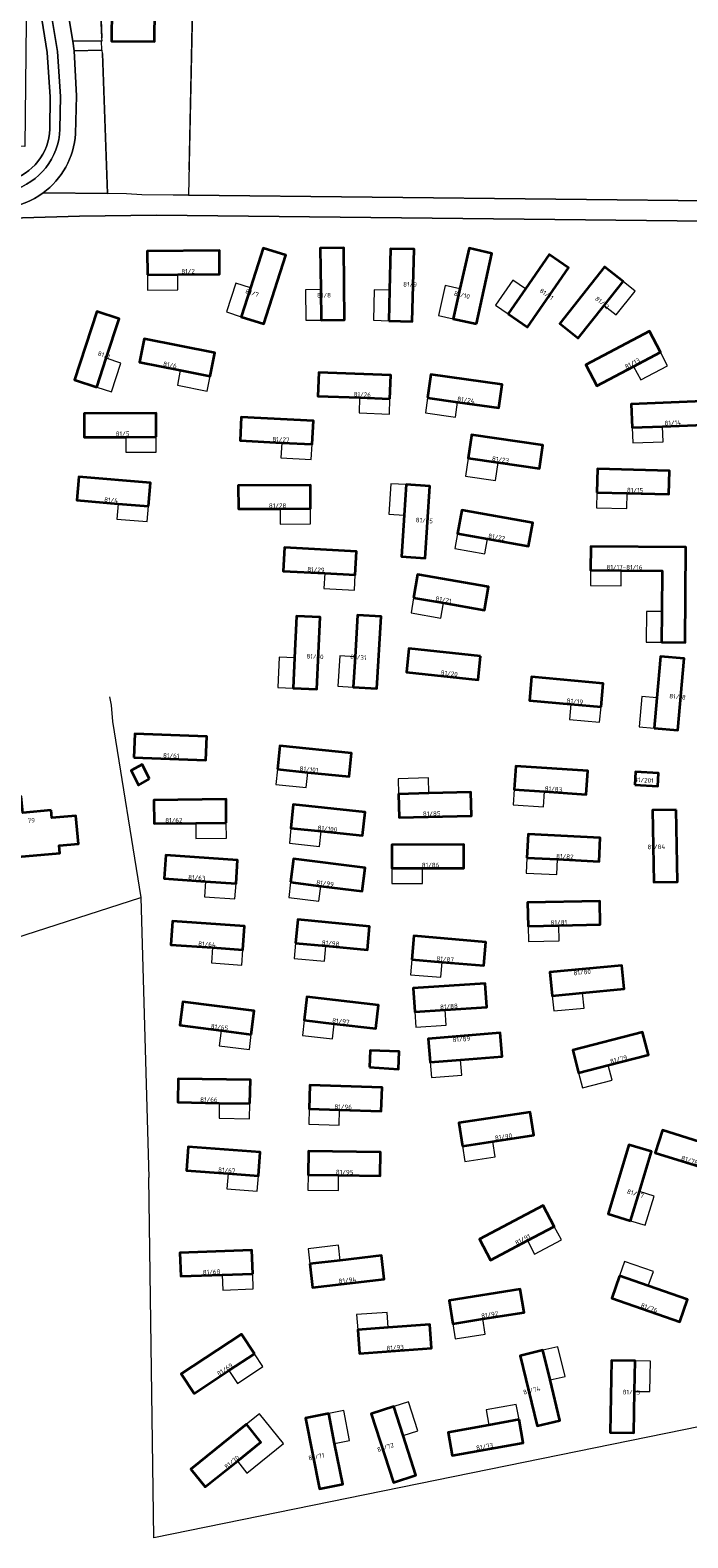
# Model space of a CAD drawing. Extents: x 151587 to 155483, y 462503 to 464608.
# Tile 24 of 236: x 152362 to 152491, y 462929 to 463225. Entities that reach past the tile are written whole.
import ezdxf
from ezdxf.enums import TextEntityAlignment as Align

# ---------------------------------------------------------------- set-up
doc = ezdxf.new("R2010")
doc.units = 0
doc.header["$LTSCALE"] = 0.5
for name, color, linetype, lineweight in [('B-RO-GR-BEPLANTING_CULTUUR_BOSPLANTSOEN-GV', 251, 'CONTINUOUS', 18), ('B-RO-GR-GRAS-GV', 251, 'CONTINUOUS', 13), ('B-RO-IE-TERREINAFSCHEIDING_KUNSTMATIG_HEKWERK-G', 251, 'IE-TERREINAFSCHEIDING-KUNSTMATIG', 18), ('B-RO-OG-BEBOUWING-GV', 6, 'CONTINUOUS', 35), ('B-RO-OG-BEBOUWING-T18', 1, 'CONTINUOUS', 18), ('B-RO-OG-BEBOUWING_LUIFEL-GV', 251, 'CONTINUOUS', 18), ('B-RO-OG-TERREIN_CULTUURSCHEIDING-GV', 251, 'CONTINUOUS', 18), ('B-RO-VH-VERHARDING_ASFALT-GV', 251, 'CONTINUOUS', 18), ('B-RO-VH-VERHARDING_TEGEL-GV', 251, 'CONTINUOUS', 18)]:
    doc.layers.add(name, color=color, linetype=linetype, lineweight=lineweight)
doc.styles.add('NLCS-ISO-M200-T18', font='NLCS-ISO.ttf', dxfattribs={"height": 0.36})
doc.linetypes.add('IE-TERREINAFSCHEIDING-KUNSTMATIG', pattern='A,4,[82,NLCS.SHX,S=0.75,R=90,X=0,Y=0],4,-2', length=10)

msp = doc.modelspace()

# ---------------------------------------------------------------- linework, layer by layer
at = {"layer": 'B-RO-GR-BEPLANTING_CULTUUR_BOSPLANTSOEN-GV'}
msp.add_lwpolyline([(152364.681, 463192.99, -0.1274335), (152357.329, 463190.053)], format="xyb", dxfattribs=at)
at = {"layer": 'B-RO-GR-BEPLANTING_CULTUUR_BOSPLANTSOEN-GV', "flags": 128}
for points in [[(152371.815, 463188.475), (152386.899, 463188.674), (152500.94, 463187.396), (152501.135, 463191.385), (152393.202, 463192.553), (152384.022, 463192.652), (152381.031, 463192.804), (152377.323, 463192.9), (152364.681, 463192.99)], [(152280.29, 463185.773), (152371.815, 463188.475)]]:
    msp.add_lwpolyline(points, dxfattribs=at)
at = {"layer": 'B-RO-GR-GRAS-GV', "flags": 128}
msp.add_lwpolyline([(152501.135, 463191.385), (152502.716, 463263.987), (152481.958, 463265.003), (152394.726, 463265.769), (152393.202, 463192.553)], close=True, dxfattribs=at)
at = {"layer": 'B-RO-IE-TERREINAFSCHEIDING_KUNSTMATIG_HEKWERK-G', "flags": 128}
for points in [[(152377.889, 463270.805), (152374.427, 463270.802), (152376.188, 463223.435)], [(152393.306, 463197.538), (152394.687, 463263.88)], [(152376.303, 463220.343), (152377.323, 463192.9)], [(152501.135, 463191.385), (152384.022, 463192.652), (152381.031, 463192.804), (152377.323, 463192.9)], [(152371.815, 463188.475), (152280.219, 463185.771), (152280.321, 463184.528)], [(152386.899, 463188.674), (152371.815, 463188.475)], [(152500.94, 463187.396), (152386.899, 463188.674)], [(152377.723, 463094.246), (152378.011, 463092.583), (152378.309, 463089.371)], [(152378.309, 463089.371), (152383.836, 463054.868)], [(152300.159, 463028.079), (152328.335, 463036.96), (152383.836, 463054.868)], [(152383.836, 463054.868), (152385.441, 463000)], [(152496.916, 462951.873), (152386.385, 462929.356), (152385.441, 463000)]]:
    msp.add_lwpolyline(points, dxfattribs=at)
at = {"layer": 'B-RO-OG-BEBOUWING-GV', "flags": 128}
for points in [[(152377.879, 463268.549), (152377.06, 463268.547), (152377.123, 463247.558), (152378.395, 463247.544), (152378.192, 463229.261), (152378.12, 463222.761), (152386.51, 463222.668), (152386.582, 463229.168), (152386.786, 463247.677), (152383.072, 463247.735), (152383.048, 463264.223), (152384.357, 463264.224), (152384.344, 463268.533), (152384.344, 463268.569)], [(152385.129, 463176.947), (152391.089, 463177.002), (152399.263, 463177.074), (152399.224, 463181.693), (152385.101, 463181.572)], [(152405.318, 463174.412), (152403.506, 463168.732), (152407.912, 463167.325), (152412.219, 463180.78), (152407.818, 463182.19)], [(152419.079, 463174.04), (152419.152, 463168.067), (152423.769, 463168.116), (152423.634, 463182.252), (152419.001, 463182.2)], [(152432.401, 463167.949), (152437.016, 463167.827), (152437.389, 463181.949), (152432.776, 463182.063), (152432.56, 463173.925)], [(152449.603, 463167.332), (152452.638, 463181.156), (152448.136, 463182.149), (152446.365, 463174.208), (152445.054, 463168.331)], [(152455.791, 463169.312), (152459.587, 463166.666), (152467.655, 463178.317), (152463.846, 463180.942), (152459.196, 463174.21)], [(152474.614, 463170.952), (152478.331, 463175.609), (152474.708, 463178.493), (152465.9, 463167.425), (152469.518, 463164.557)], [(152375.202, 463154.9), (152377.063, 463160.579), (152379.6, 463168.326), (152375.197, 463169.765), (152370.818, 463156.337)], [(152391.574, 463158.254), (152397.459, 463157.1), (152398.354, 463161.634), (152384.486, 463164.381), (152383.6, 463159.844)], [(152480.391, 463158.992), (152485.674, 463161.777), (152483.516, 463165.886), (152471.021, 463159.291), (152473.176, 463155.205)], [(152432.651, 463152.638), (152432.84, 463157.265), (152418.708, 463157.805), (152418.534, 463153.186), (152426.693, 463152.873)], [(152439.99, 463152.841), (152445.89, 463152.007), (152454.003, 463150.891), (152454.638, 463155.472), (152440.635, 463157.422)], [(152486.032, 463147.241), (152494.199, 463147.56), (152494.019, 463152.173), (152479.9, 463151.623), (152480.08, 463147.009)], [(152386.858, 463145.197), (152386.862, 463149.818), (152372.737, 463149.765), (152372.739, 463145.15), (152380.906, 463145.152)], [(152411.452, 463144.032), (152417.396, 463143.726), (152417.638, 463148.337), (152403.522, 463149.062), (152403.286, 463144.448)], [(152453.858, 463140.178), (152461.951, 463139.011), (152462.604, 463143.582), (152448.621, 463145.594), (152448.592, 463145.393), (152447.968, 463141.023)], [(152385.342, 463131.57), (152385.742, 463136.172), (152371.668, 463137.374), (152371.277, 463132.77), (152379.413, 463132.073)], [(152473.182, 463134.293), (152479.139, 463134.123), (152487.307, 463133.921), (152487.428, 463138.545), (152473.307, 463138.911)], [(152411.138, 463131.088), (152417.099, 463131.108), (152417.083, 463135.72), (152402.943, 463135.672), (152402.965, 463131.056)], [(152435.845, 463135.821), (152435.456, 463129.86), (152434.923, 463121.707), (152439.528, 463121.408), (152440.46, 463135.515)], [(152451.773, 463125.205), (152459.804, 463123.782), (152460.617, 463128.327), (152446.711, 463130.814), (152445.899, 463126.27)], [(152419.89, 463118.439), (152425.852, 463118.112), (152426.089, 463122.731), (152411.985, 463123.498), (152411.727, 463118.886)], [(152485.854, 463104.923), (152490.474, 463104.903), (152490.617, 463123.543), (152472, 463123.663), (152471.952, 463119.033), (152477.952, 463118.994), (152485.961, 463118.943), (152485.9, 463110.923)], [(152437.274, 463113.635), (152443.159, 463112.628), (152451.174, 463111.238), (152451.963, 463115.797), (152438.046, 463118.185)], [(152413.946, 463101.883), (152413.675, 463095.912), (152418.291, 463095.706), (152418.947, 463109.825), (152414.317, 463110.048)], [(152425.824, 463102.052), (152425.468, 463096.106), (152430.097, 463095.832), (152430.94, 463109.94), (152426.312, 463110.216)], [(152450.398, 463102.16), (152436.365, 463103.69), (152435.88, 463099.081), (152449.897, 463097.56)], [(152484.415, 463088.063), (152489.053, 463087.655), (152490.26, 463101.74), (152485.662, 463102.148), (152484.953, 463093.999)], [(152474.011, 463092.251), (152474.432, 463096.856), (152460.362, 463098.125), (152459.963, 463093.512), (152468.082, 463092.781)], [(152382.475, 463082.331), (152396.598, 463081.834), (152396.764, 463086.449), (152382.638, 463086.952)], [(152410.614, 463080.01), (152416.534, 463079.406), (152424.662, 463078.593), (152425.124, 463083.192), (152411.074, 463084.603)], [(152385.551, 463078.13), (152384.119, 463080.941), (152381.929, 463079.779), (152383.388, 463076.914)], [(152462.949, 463075.647), (152471.104, 463075.091), (152471.419, 463079.694), (152457.321, 463080.652), (152457.003, 463076.038)], [(152480.602, 463076.967), (152485.097, 463076.699), (152485.255, 463079.257), (152480.747, 463079.532)], [(152440.294, 463075.32), (152434.337, 463075.165), (152434.456, 463070.537), (152448.591, 463070.905), (152448.471, 463075.533)], [(152366.26, 463071.99), (152360.696, 463071.503), (152360.415, 463074.711), (152357.971, 463074.497), (152358.252, 463071.289), (152357.534, 463071.226), (152358.266, 463062.738), (152367.991, 463063.578), (152367.859, 463065.081), (152371.6, 463065.413), (152371.112, 463070.907), (152366.394, 463070.487)], [(152400.579, 463069.504), (152400.537, 463074.137), (152386.396, 463073.987), (152386.442, 463069.373), (152394.616, 463069.449)], [(152419.167, 463067.872), (152427.29, 463067.023), (152427.773, 463071.612), (152413.713, 463073.096), (152413.228, 463068.494)], [(152488.715, 463072.073), (152484.102, 463071.998), (152484.34, 463057.881), (152488.963, 463057.959)], [(152459.49, 463062.665), (152465.487, 463062.37), (152473.603, 463061.972), (152473.83, 463066.59), (152459.717, 463067.282)], [(152396.506, 463058.032), (152402.496, 463057.616), (152402.814, 463062.228), (152388.723, 463063.206), (152388.402, 463058.594)], [(152439.002, 463060.622), (152447.126, 463060.642), (152447.116, 463065.268), (152432.985, 463065.231), (152432.998, 463060.608)], [(152413.168, 463057.864), (152419.092, 463057.133), (152427.203, 463056.133), (152427.767, 463060.715), (152413.737, 463062.464)], [(152465.715, 463049.384), (152473.838, 463049.562), (152473.738, 463054.184), (152459.611, 463053.876), (152459.712, 463049.254)], [(152397.87, 463045.056), (152403.816, 463044.644), (152404.139, 463049.265), (152390.04, 463050.236), (152389.714, 463045.622)], [(152414.15, 463045.95), (152420.094, 463045.386), (152428.229, 463044.614), (152428.662, 463049.207), (152414.588, 463050.557)], [(152436.944, 463042.736), (152442.887, 463042.23), (152451.034, 463041.537), (152451.425, 463046.157), (152437.336, 463047.353)], [(152470.378, 463036.207), (152478.513, 463036.986), (152478.077, 463041.579), (152464.001, 463040.248), (152464.432, 463035.637)], [(152443.477, 463032.863), (152451.641, 463033.385), (152451.323, 463038.016), (152437.219, 463037.084), (152437.523, 463032.483)], [(152405.485, 463028.054), (152406.067, 463032.649), (152392.046, 463034.418), (152391.467, 463029.841), (152399.578, 463028.807)], [(152421.75, 463030.151), (152429.87, 463029.212), (152430.401, 463033.793), (152416.363, 463035.429), (152415.831, 463030.836)], [(152446.496, 463023.068), (152454.64, 463023.731), (152454.245, 463028.349), (152440.161, 463027.177), (152440.548, 463022.583)], [(152475.418, 463021.985), (152483.286, 463024.01), (152482.133, 463028.487), (152468.45, 463024.964), (152469.603, 463020.489)], [(152428.648, 463021.599), (152434.31, 463021.26), (152434.446, 463024.666), (152428.743, 463024.883)], [(152405.221, 463014.488), (152405.306, 463019.113), (152391.175, 463019.367), (152391.089, 463014.741), (152399.214, 463014.596)], [(152422.78, 463013.251), (152430.95, 463012.997), (152431.097, 463017.608), (152416.966, 463018.065), (152416.822, 463013.437)], [(152446.847, 463006.111), (152452.782, 463007.026), (152460.812, 463008.265), (152460.104, 463012.834), (152446.142, 463010.68)], [(152492.415, 463002.392), (152498.123, 463000.613), (152499.501, 463005.034), (152486.009, 463009.242), (152484.628, 463004.82)], [(152400.93, 463000.768), (152406.872, 463000.311), (152407.224, 463004.933), (152393.128, 463005.994), (152392.778, 463001.395)], [(152422.572, 463000.439), (152430.746, 463000.349), (152430.8, 463004.958), (152416.662, 463005.137), (152416.608, 463000.504)], [(152479.794, 462991.528), (152481.513, 462997.234), (152483.873, 463005.065), (152479.449, 463006.399), (152475.367, 462992.863)], [(152459.571, 462987.63), (152464.844, 462990.409), (152462.69, 462994.496), (152450.19, 462987.909), (152452.344, 462983.821)], [(152405.774, 462981.141), (152405.607, 462985.764), (152391.486, 462985.252), (152391.653, 462980.631), (152399.774, 462980.924)], [(152416.975, 462983.042), (152417.506, 462978.447), (152431.537, 462980.073), (152431.008, 462984.672), (152422.904, 462983.731)], [(152477.633, 462980.731), (152476.1, 462976.366), (152489.432, 462971.684), (152490.965, 462976.052), (152483.266, 462978.754)], [(152450.855, 462972.268), (152458.914, 462973.538), (152458.19, 462978.116), (152444.225, 462975.91), (152444.948, 462971.338)], [(152406.126, 462965.436), (152403.585, 462969.302), (152391.778, 462961.539), (152394.317, 462957.675), (152401.108, 462962.138)], [(152432.298, 462970.558), (152426.334, 462970.122), (152426.665, 462965.512), (152440.765, 462966.533), (152440.433, 462971.153)], [(152464.033, 462960.309), (152462.623, 462966.12), (152458.131, 462965.03), (152461.467, 462951.29), (152465.957, 462952.38)], [(152480.564, 462958.077), (152480.685, 462964.055), (152476.062, 462964.145), (152475.779, 462950.023), (152480.398, 462949.929)], [(152420.647, 462953.729), (152416.109, 462952.834), (152418.844, 462938.967), (152423.385, 462939.861), (152421.805, 462947.863)], [(152435.239, 462949.391), (152433.397, 462955.079), (152428.996, 462953.655), (152433.343, 462940.211), (152437.749, 462941.64)], [(152402.761, 462944.405), (152407.38, 462948.127), (152404.55, 462951.64), (152393.627, 462942.839), (152396.459, 462939.327)], [(152457.932, 462952.542), (152452.048, 462951.477), (152444.02, 462950.023), (152444.843, 462945.477), (152458.755, 462947.995)]]:
    msp.add_lwpolyline(points, close=True, dxfattribs=at)
at = {"layer": 'B-RO-OG-BEBOUWING_LUIFEL-GV', "flags": 128}
for points in [[(152385.129, 463176.947), (152385.179, 463173.95), (152391.115, 463174.003), (152391.089, 463177.002)], [(152405.318, 463174.412), (152402.464, 463175.328), (152400.652, 463169.666), (152403.506, 463168.732)], [(152459.196, 463174.21), (152456.731, 463175.913), (152453.334, 463171.024), (152455.791, 463169.312)], [(152478.331, 463175.609), (152474.614, 463170.952), (152476.957, 463169.084), (152480.674, 463173.729)], [(152419.152, 463168.067), (152419.079, 463174.04), (152416.081, 463173.994), (152416.149, 463168.055)], [(152432.401, 463167.949), (152432.56, 463173.925), (152429.569, 463174.002), (152429.422, 463168.028)], [(152445.054, 463168.331), (152446.365, 463174.208), (152443.445, 463174.863), (152442.159, 463168.977)], [(152375.202, 463154.9), (152378.067, 463153.981), (152379.914, 463159.638), (152377.063, 463160.579)], [(152480.391, 463158.992), (152481.795, 463156.341), (152487.052, 463159.111), (152485.674, 463161.777)], [(152397.459, 463157.1), (152391.574, 463158.254), (152391.016, 463155.31), (152396.841, 463154.154)], [(152426.693, 463152.873), (152426.584, 463149.875), (152432.53, 463149.651), (152432.651, 463152.638)], [(152445.89, 463152.007), (152439.99, 463152.841), (152439.608, 463149.872), (152445.484, 463149.037)], [(152480.08, 463147.009), (152480.198, 463143.996), (152486.17, 463144.235), (152486.032, 463147.241)], [(152380.906, 463145.152), (152380.903, 463142.156), (152386.856, 463142.2), (152386.858, 463145.197)], [(152417.396, 463143.726), (152411.452, 463144.032), (152411.299, 463141.041), (152417.239, 463140.732)], [(152447.968, 463141.023), (152447.458, 463137.449), (152453.348, 463136.621), (152453.858, 463140.178)], [(152435.456, 463129.86), (152435.845, 463135.821), (152432.84, 463135.998), (152432.447, 463130.051)], [(152473.182, 463134.293), (152473.125, 463131.285), (152479.057, 463131.126), (152479.139, 463134.123)], [(152379.413, 463132.073), (152379.156, 463129.08), (152385.083, 463128.583), (152385.342, 463131.57)], [(152417.099, 463131.108), (152411.138, 463131.088), (152411.149, 463128.088), (152417.103, 463128.107)], [(152451.773, 463125.205), (152445.899, 463126.27), (152445.381, 463123.309), (152451.237, 463122.255)], [(152419.89, 463118.439), (152419.726, 463115.436), (152425.672, 463115.112), (152425.852, 463118.112)], [(152471.952, 463119.033), (152471.92, 463116.033), (152477.92, 463115.97), (152477.952, 463118.994)], [(152437.274, 463113.635), (152436.772, 463110.676), (152442.648, 463109.655), (152443.159, 463112.628)], [(152485.854, 463104.923), (152485.9, 463110.923), (152482.9, 463110.936), (152482.854, 463104.936)], [(152413.946, 463101.883), (152410.953, 463102.021), (152410.672, 463096.075), (152413.675, 463095.912)], [(152425.824, 463102.052), (152422.822, 463102.231), (152422.468, 463096.283), (152425.468, 463096.106)], [(152468.082, 463092.781), (152467.8, 463089.79), (152473.716, 463089.262), (152474.011, 463092.251)], [(152484.415, 463088.063), (152484.953, 463093.999), (152481.972, 463094.261), (152481.447, 463088.332)], [(152410.614, 463080.01), (152410.315, 463077.021), (152416.236, 463076.424), (152416.534, 463079.406)], [(152440.294, 463075.32), (152440.216, 463078.319), (152434.259, 463078.164), (152434.337, 463075.165)], [(152457.003, 463076.038), (152456.814, 463073.044), (152462.748, 463072.659), (152462.949, 463075.647)], [(152400.579, 463069.504), (152394.616, 463069.449), (152394.643, 463066.448), (152400.597, 463066.5)], [(152419.167, 463067.872), (152413.228, 463068.494), (152412.937, 463065.503), (152418.857, 463064.885)], [(152439.002, 463060.622), (152432.998, 463060.608), (152433.006, 463057.606), (152439.01, 463057.621)], [(152459.49, 463062.665), (152459.343, 463059.666), (152465.34, 463059.371), (152465.487, 463062.37)], [(152396.506, 463058.032), (152396.3, 463055.033), (152402.29, 463054.621), (152402.496, 463057.616)], [(152419.092, 463057.133), (152413.168, 463057.864), (152412.819, 463054.886), (152418.725, 463054.155)], [(152465.715, 463049.384), (152459.712, 463049.254), (152459.778, 463046.252), (152465.78, 463046.383)], [(152414.15, 463045.95), (152413.886, 463042.951), (152419.815, 463042.397), (152420.094, 463045.386)], [(152397.87, 463045.056), (152397.663, 463042.067), (152403.602, 463041.65), (152403.816, 463044.644)], [(152442.887, 463042.23), (152436.944, 463042.736), (152436.7, 463039.742), (152442.633, 463039.238)], [(152464.432, 463035.637), (152464.726, 463032.658), (152470.664, 463033.221), (152470.378, 463036.207)], [(152421.75, 463030.151), (152415.831, 463030.836), (152415.49, 463027.851), (152421.405, 463027.172)], [(152437.523, 463032.483), (152437.722, 463029.486), (152443.667, 463029.875), (152443.477, 463032.863)], [(152399.578, 463028.807), (152399.198, 463025.832), (152405.105, 463025.077), (152405.485, 463028.054)], [(152446.496, 463023.068), (152440.548, 463022.583), (152440.809, 463019.595), (152446.744, 463020.075)], [(152475.418, 463021.985), (152469.603, 463020.489), (152470.351, 463017.582), (152476.166, 463019.078)], [(152405.221, 463014.488), (152399.214, 463014.596), (152399.16, 463011.594), (152405.163, 463011.486)], [(152416.822, 463013.437), (152416.732, 463010.431), (152422.688, 463010.252), (152422.78, 463013.251)], [(152446.847, 463006.111), (152447.305, 463003.145), (152453.239, 463004.06), (152452.782, 463007.026)], [(152400.93, 463000.768), (152400.702, 462997.781), (152406.638, 462997.321), (152406.872, 463000.311)], [(152416.608, 463000.504), (152416.586, 462997.501), (152422.539, 462997.446), (152422.572, 463000.439)], [(152479.794, 462991.528), (152482.666, 462990.663), (152484.385, 462996.368), (152481.513, 462997.234)], [(152459.571, 462987.63), (152460.97, 462984.976), (152466.242, 462987.755), (152464.844, 462990.409)], [(152416.975, 462983.042), (152422.904, 462983.731), (152422.558, 462986.71), (152416.629, 462986.021)], [(152477.633, 462980.731), (152483.266, 462978.754), (152484.259, 462981.585), (152478.627, 462983.561)], [(152399.774, 462980.924), (152399.882, 462977.924), (152405.882, 462978.141), (152405.774, 462981.141)], [(152432.298, 462970.558), (152432.079, 462973.55), (152426.116, 462973.114), (152426.334, 462970.122)], [(152444.948, 462971.338), (152445.415, 462968.375), (152451.322, 462969.305), (152450.855, 462972.268)], [(152401.108, 462962.138), (152402.756, 462959.629), (152407.774, 462962.926), (152406.126, 462965.436)], [(152464.033, 462960.309), (152466.948, 462961.017), (152465.538, 462966.827), (152462.623, 462966.12)], [(152480.564, 462958.077), (152483.565, 462958.016), (152483.684, 462963.994), (152480.685, 462964.055)], [(152402.761, 462944.405), (152404.642, 462942.053), (152411.8, 462947.852), (152407.08, 462953.676), (152404.55, 462951.64), (152407.38, 462948.127)], [(152421.805, 462947.863), (152424.748, 462948.444), (152423.589, 462954.31), (152420.647, 462953.729)], [(152433.397, 462955.079), (152435.239, 462949.391), (152438.093, 462950.315), (152436.251, 462956.003)], [(152452.048, 462951.477), (152457.932, 462952.542), (152457.397, 462955.494), (152451.514, 462954.428)]]:
    msp.add_lwpolyline(points, close=True, dxfattribs=at)
at = {"layer": 'B-RO-OG-TERREIN_CULTUURSCHEIDING-GV', "flags": 128}
for points in [[(152376.162, 463222.834), (152376.211, 463222.834), (152376.259, 463222.834), (152376.196, 463223.243), (152376.166, 463223.435), (152376.188, 463223.435), (152375.975, 463229.175), (152374.508, 463268.62), (152374.427, 463270.802), (152377.889, 463270.805), (152377.91, 463276.144), (152374.161, 463276.186), (152374.063, 463291.044), (152373.228, 463291.058), (152373.181, 463313.72), (152378.22, 463313.748), (152378.194, 463313.757)], [(152366.001, 463205.519), (152366.103, 463211.828), (152365.52, 463220.519), (152363.699, 463231.641), (152363.729, 463238.934), (152363.913, 463238.933), (152363.93, 463240.009), (152361.606, 463240.669), (152361.601, 463238.67), (152361.481, 463238.669), (152361.091, 463202.104), (152299.901, 463202.767), (152299.617, 463201.23), (152284.069, 463201.422), (152280.869, 463201.462), (152280.671, 463193.299), (152280.628, 463191.521), (152281.582, 463191.901), (152286.926, 463193.394), (152324.602, 463194.161)], [(152368.872, 463232.579), (152370.519, 463222.784), (152376.162, 463222.834)], [(152364.681, 463192.99), (152377.323, 463192.9), (152376.303, 463220.343), (152376.28, 463220.96), (152376.235, 463220.959), (152370.777, 463220.851)], [(152370.777, 463220.851), (152371.242, 463212.057), (152371.074, 463204.564)]]:
    msp.add_lwpolyline(points, dxfattribs=at)
at = {"layer": 'B-RO-OG-TERREIN_CULTUURSCHEIDING-GV'}
for points in [[(152358.023, 463195.455, 0.3304555), (152366.001, 463205.519)], [(152371.074, 463204.564, -0.2196553), (152364.681, 463192.99)]]:
    msp.add_lwpolyline(points, format="xyb", dxfattribs=at)
at = {"layer": 'B-RO-VH-VERHARDING_ASFALT-GV', "flags": 128}
for points in [[(152368.001, 463205.487), (152368.104, 463211.879), (152367.509, 463220.748), (152365.7, 463231.8), (152365.729, 463238.917), (152363.913, 463238.933), (152363.729, 463238.934), (152363.699, 463231.641), (152365.52, 463220.519), (152366.103, 463211.828), (152366.001, 463205.519)], [(152371.074, 463204.564), (152371.242, 463212.057), (152370.777, 463220.851), (152370.519, 463222.784), (152368.872, 463232.579), (152368.612, 463238.892), (152365.729, 463238.917), (152365.7, 463231.8), (152367.509, 463220.748), (152368.104, 463211.879), (152368.001, 463205.487)]]:
    msp.add_lwpolyline(points, dxfattribs=at)
at = {"layer": 'B-RO-VH-VERHARDING_ASFALT-GV'}
for points in [[(152366.001, 463205.519, -0.3304555), (152358.023, 463195.455)], [(152368.001, 463205.487, -0.3311286), (152358.541, 463193.523)], [(152358.541, 463193.523, 0.3311286), (152368.001, 463205.487)], [(152364.681, 463192.99, 0.2196553), (152371.074, 463204.564)], [(152357.329, 463190.053, 0.1274335), (152364.681, 463192.99)]]:
    msp.add_lwpolyline(points, format="xyb", dxfattribs=at)
at = {"layer": 'B-RO-VH-VERHARDING_TEGEL-GV', "flags": 128}
msp.add_lwpolyline([(152376.162, 463222.834), (152370.519, 463222.784), (152370.777, 463220.851), (152376.235, 463220.959)], close=True, dxfattribs=at)

# ---------------------------------------------------------------- texts
at = {"layer": 'B-RO-OG-BEBOUWING-T18', "style": 'NLCS-ISO-M200-T18'}
for s, rotation, p in [('81/2', 0.5, (152393.1, 463177.64)), ('81/9', 358.5, (152436.592, 463175.063)), ('81/7', 342.2, (152405.648, 463173.373)), ('81/8', 0.6, (152419.723, 463172.939)), ('81/10', 347.6, (152446.752, 463173)), ('81/11', 325.4, (152463.324, 463173.148)), ('81/12', 321.5, (152474.232, 463171.471)), ('81/1', 341.9, (152376.616, 463161.214)), ('81/13', 27.8, (152480.12, 463159.57)), ('81/6', 348.8, (152389.563, 463159.298)), ('81/26', 357.8, (152427.23, 463153.476)), ('81/24', 352.1, (152447.544, 463152.421)), ('81/5', 0.2, (152380.266, 463145.793)), ('81/14', 2.2, (152488.048, 463147.937)), ('81/27', 357.1, (152411.294, 463144.658)), ('81/23', 351.8, (152454.311, 463140.734)), ('81/15', 358.5, (152480.67, 463134.719)), ('81/4', 355.1, (152378.023, 463132.817)), ('81/28', 0.2, (152410.639, 463131.698)), ('81/25', 356.3, (152439.394, 463128.787)), ('81/22', 349.9, (152453.571, 463125.524)), ('81/29', 356.9, (152418.155, 463119.157)), ('81/17-81/16', 359.7, (152478.604, 463119.62)), ('81/21', 350.3, (152443.16, 463113.249)), ('81/30', 357.4, (152417.961, 463102.117)), ('81/31', 356.6, (152426.458, 463101.989)), ('81/20', 353.8, (152444.265, 463098.805)), ('81/19', 354.8, (152468.879, 463093.341)), ('81/18', 355, (152488.989, 463094.239)), ('81/61', 357.9, (152389.802, 463082.694)), ('81/101', 354.3, (152416.784, 463080.009)), ('81/201', 356.6, (152482.39, 463077.89)), ('81/83', 356.1, (152464.684, 463076.142)), ('81/85', 1.5, (152440.834, 463071.333)), ('79', 5, (152362.392, 463069.988)), ('81/62', 0.6, (152390.315, 463070.028)), ('81/100', 354, (152420.4, 463068.368)), ('81/82', 357.2, (152466.914, 463062.924)), ('81/84', 1, (152484.842, 463064.814)), ('81/86', 0.2, (152440.609, 463061.251)), ('81/63', 356, (152394.818, 463058.773)), ('81/99', 352.9, (152419.946, 463057.659)), ('81/81', 1.3, (152465.734, 463050.009)), ('81/64', 356, (152396.807, 463045.76)), ('81/98', 354.5, (152421.018, 463045.922)), ('81/87', 355.1, (152443.472, 463042.818)), ('81/80', 5.5, (152470.304, 463040.218)), ('81/88', 3.8, (152444.208, 463033.537)), ('81/97', 353.3, (152423.034, 463030.625)), ('81/65', 352.8, (152399.256, 463029.477)), ('81/89', 4.6, (152446.643, 463027.093)), ('81/79', 14.4, (152477.444, 463023.149)), ('81/66', 359, (152397.178, 463015.258)), ('81/96', 358.2, (152423.485, 463013.852)), ('81/90', 8.7, (152454.893, 463007.983)), ('81/78', 342.7, (152491.401, 463003.37)), ('81/67', 355.7, (152400.686, 463001.414)), ('81/95', 359.3, (152423.776, 463001.047)), ('81/77', 343.2, (152480.74, 462996.827)), ('81/91', 27.8, (152458.653, 462987.847)), ('81/68', 2.1, (152397.715, 462981.475)), ('81/94', 6.6, (152424.319, 462979.868)), ('81/76', 340.7, (152483.427, 462974.458)), ('81/92', 9, (152452.197, 462973.12)), ('81/93', 4.2, (152433.66, 462966.647)), ('81/69', 33.3, (152400.31, 462962.362)), ('81/74', 13.6, (152460.412, 462958.267)), ('81/75', 358.9, (152479.938, 462957.908)), ('81/72', 17.9, (152431.776, 462947.102)), ('81/73', 10.3, (152451.196, 462947.258)), ('81/70', 38.8, (152401.689, 462944.198)), ('81/71', 11.2, (152418.241, 462945.262))]:
    msp.add_text(s, height=0.9, rotation=rotation, dxfattribs=at).set_placement(p, align=Align.MIDDLE)

doc.saveas('drawing.dxf')
